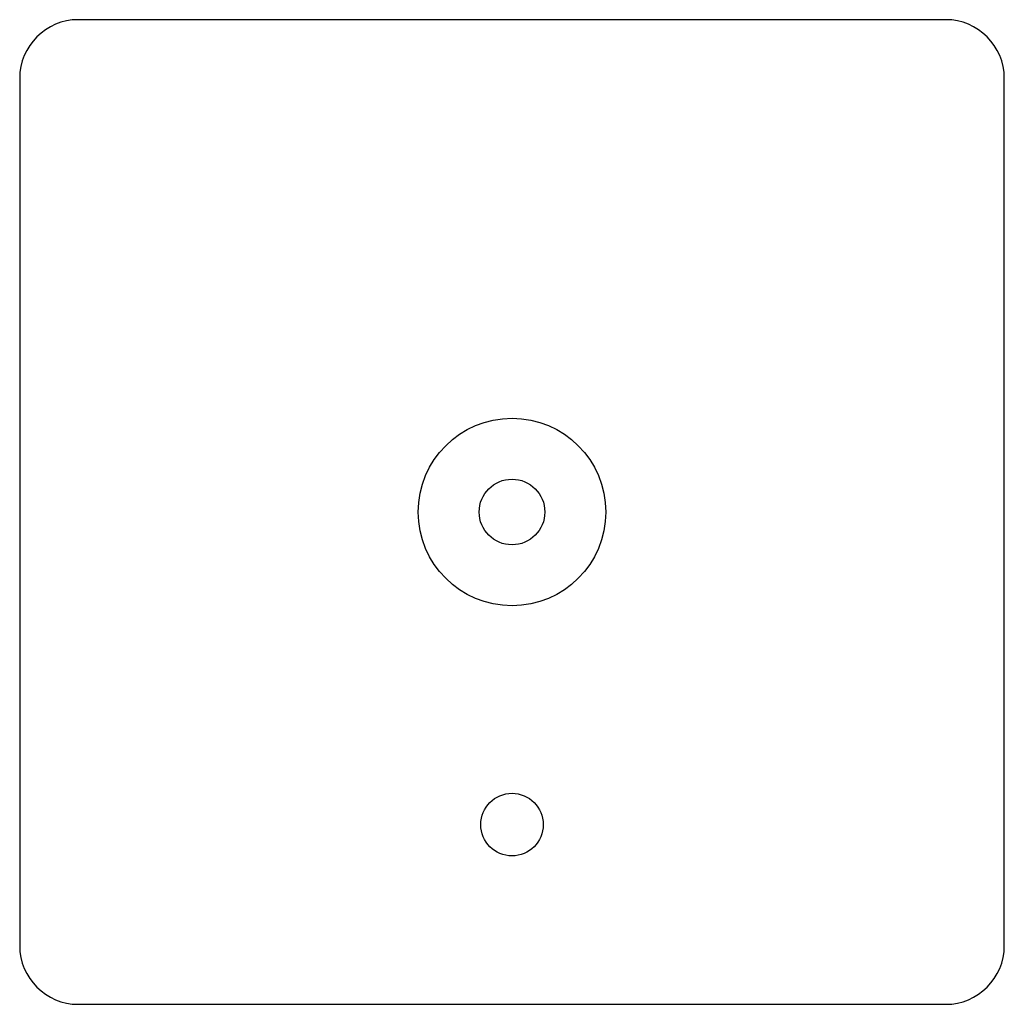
# Model space of a CAD drawing. Header units: millimetres. Extents: x -31.5 to 31.5, y -31.5 to 31.5.
import ezdxf

# ---------------------------------------------------------------- set-up
doc = ezdxf.new("R2010")
doc.units = ezdxf.units.MM

msp = doc.modelspace()

# ---------------------------------------------------------------- linework, layer by layer
at = {"layer": 'HOLES'}
for centre, radius in [((0, 0), 6), ((0, -20), 2)]:
    msp.add_circle(centre, radius, dxfattribs=at)
at = {"layer": 'OUTLINE'}
for p, q in [((27.75, 31.5), (-27.75, 31.5)), ((-31.5, 27.75), (-31.5, -27.75)), ((31.5, -27.75), (31.5, 27.75)), ((-27.75, -31.5), (27.75, -31.5))]:
    msp.add_line(p, q, dxfattribs=at)
for centre, start, end in [((-27.75, 27.75), 90, 180), ((27.75, 27.75), 0, 90), ((-27.75, -27.75), 180, 270), ((27.75, -27.75), 270, 360)]:
    msp.add_arc(centre, 3.75, start, end, dxfattribs=at)
at = {"layer": 'TAP_DRILL'}
msp.add_circle((0, 0), 2.1, dxfattribs=at)

doc.saveas('drawing.dxf')
